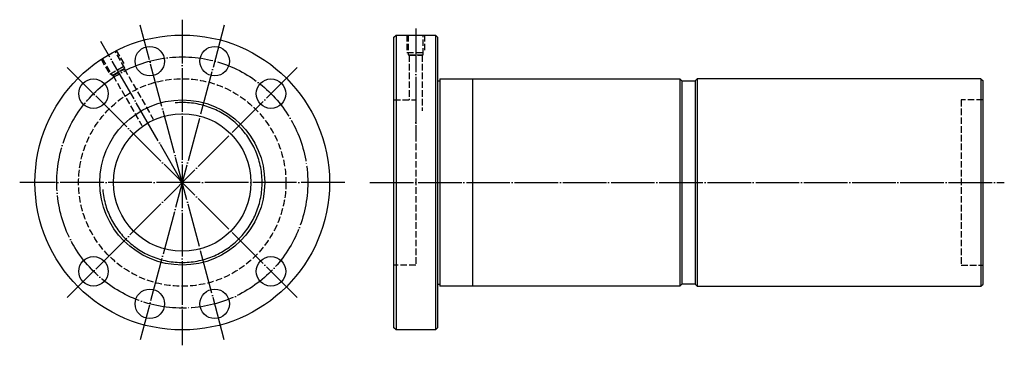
# Model space of a CAD drawing. Header units: millimetres. Extents: x -70 to 382, y 126 to 274.
import ezdxf

# ---------------------------------------------------------------- set-up
doc = ezdxf.new("R2010")
doc.units = ezdxf.units.MM
for name, pattern in [('CENTER', [22, 20, -1, 0, -1]), ('DASHED', [4, 3, -1]), ('THIN', [200000, 200000, 0])]:
    doc.linetypes.add(name, pattern=pattern)
doc.layers.add('NT', color=7, linetype='Continuous')

msp = doc.modelspace()

# ---------------------------------------------------------------- linework, layer by layer
at = {"layer": 'NT', "color": 3, "linetype": 'CENTER'}
for p, q in [((24.28, 271.96), (-14.28, 128.04)), ((24.28, 128.04), (-14.28, 271.96)), ((5, 274.5), (5, 125.5)), ((112, 270.5), (112, 222)), ((5, 200), (-32.25, 264.52)), ((57.68, 252.68), (-47.68, 147.32)), ((57.68, 147.32), (-47.68, 252.68)), ((79.5, 200), (-69.5, 200)), ((91, 200), (381.75, 200))]:
    msp.add_line(p, q, dxfattribs=at)
at = {"layer": 'NT', "color": 16, "linetype": 'Continuous'}
for p, q in [((102, 266.5), (103, 267.5)), ((102, 133.5), (102, 266.5)), ((103, 267.5), (121, 267.5)), ((103, 267.5), (103, 132.5)), ((121, 267.5), (122, 266.5)), ((121, 267.5), (121, 132.5)), ((122, 266.5), (122, 133.5)), ((122, 246.5), (123, 246.5)), ((123, 247.5), (123, 152.5)), ((123, 247.5), (233, 247.5)), ((138, 247.5), (138, 152.5)), ((233, 247.5), (234, 246.5)), ((233, 247.5), (233, 152.5)), ((234, 246.5), (234, 153.5)), ((234, 246.5), (240, 246.5)), ((241, 247.5), (240, 246.5)), ((240, 246.5), (240, 153.5)), ((371, 247.5), (241, 247.5)), ((241, 247.5), (241, 152.5)), ((371, 247.5), (371, 152.5)), ((371, 247.5), (372, 246.5)), ((372, 153.5), (372, 246.5)), ((122, 153.5), (123, 153.5)), ((234, 153.5), (233, 152.5)), ((240, 153.5), (234, 153.5)), ((240, 153.5), (241, 152.5)), ((371, 152.5), (372, 153.5)), ((233, 152.5), (123, 152.5)), ((241, 152.5), (371, 152.5)), ((103, 132.5), (102, 133.5)), ((121, 132.5), (103, 132.5)), ((122, 133.5), (121, 132.5))]:
    msp.add_line(p, q, dxfattribs=at)
at = {"layer": 'NT', "color": 1, "linetype": 'DASHED'}
for p, q in [((108, 267.5), (108, 259.5)), ((116, 267.5), (116, 259.5)), ((-25.29, 260.46), (-21.29, 253.53)), ((108, 259.5), (116, 259.5)), ((108.6, 258.5), (115.4, 258.5)), ((109, 258.27), (109, 237.8)), ((115, 258.27), (115, 232.8)), ((-32.21, 256.46), (-28.21, 249.53)), ((-28.21, 249.53), (-21.29, 253.53)), ((-27.19, 248.96), (-21.31, 252.36)), ((-26.73, 248.96), (-13.51, 226.06)), ((-21.54, 251.96), (-8.31, 229.06)), ((102, 237.8), (112, 237.8)), ((112, 237.8), (112, 162.2)), ((372, 237.8), (362, 237.8)), ((362, 237.8), (362, 162.2)), ((112, 162.2), (102, 162.2)), ((362, 162.2), (372, 162.2))]:
    msp.add_line(p, q, dxfattribs=at)
for points in [[(108.6, 267.5), (108.6, 258.5), (109, 258.27), (115, 258.27), (115.4, 258.5), (115.4, 267.5)], [(-31.69, 256.76), (-27.19, 248.96), (-26.73, 248.96), (-21.54, 251.96), (-21.31, 252.36), (-25.81, 260.16)]]:
    msp.add_lwpolyline(points, dxfattribs=at)
at = {"layer": 'NT', "color": 16, "linetype": 'Continuous'}
for centre, radius in [((5, 200), 67.5), ((-9.88, 255.54), 6.75), ((19.88, 255.54), 6.75), ((-35.66, 240.66), 6.75), ((45.66, 240.66), 6.75), ((5, 200), 37.8), ((5, 200), 31.5), ((-35.66, 159.34), 6.75), ((45.66, 159.34), 6.75), ((-9.88, 144.46), 6.75), ((19.88, 144.46), 6.75)]:
    msp.add_circle(centre, radius, dxfattribs=at)
at = {"layer": 'NT', "color": 3, "linetype": 'CENTER'}
msp.add_circle((5, 200), 57.5, dxfattribs=at)
at = {"layer": 'NT', "color": 1, "linetype": 'DASHED'}
msp.add_circle((5, 200), 47.5, dxfattribs=at)
at = {"layer": 'NT', "color": 5, "linetype": 'THIN'}
msp.add_arc((5, 200), 36.6, 185, 95, dxfattribs=at)

doc.saveas('drawing.dxf')
